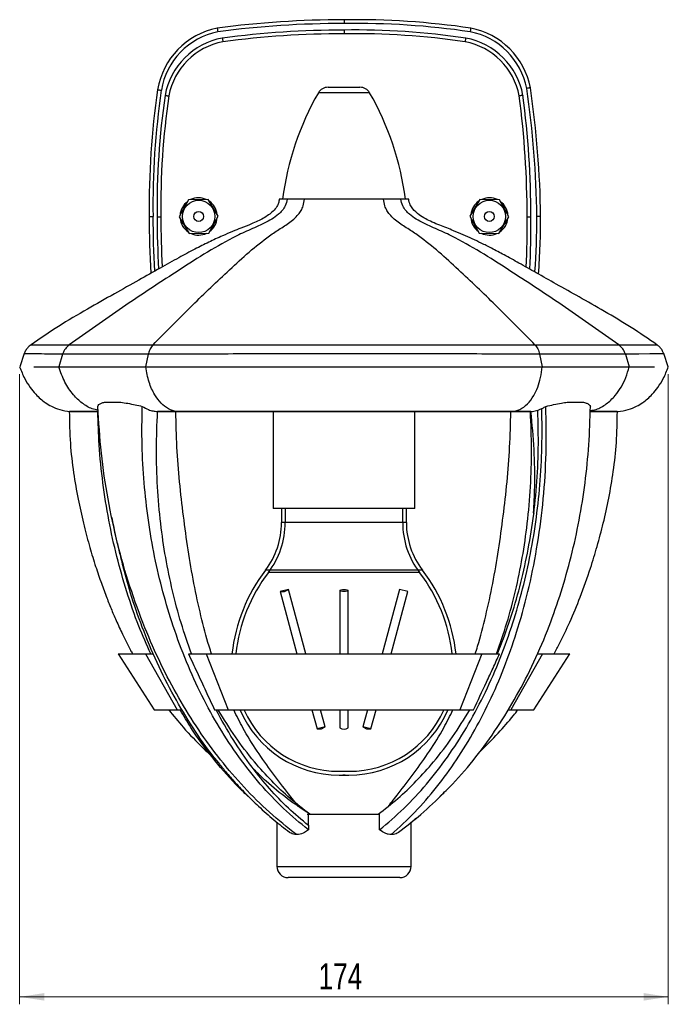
# Model space of a CAD drawing. Header units: millimetres. Extents: x 332 to 840, y 187 to 654.
# Tile 3 of 5: x 516 to 603, y 348 to 480. Entities that reach past the tile are written whole.
import ezdxf

# ---------------------------------------------------------------- set-up
doc = ezdxf.new("R2010")
doc.units = ezdxf.units.MM
doc.styles.add('SLDTEXTSTYLE0', font='TXT', dxfattribs={"width": 0.75})
doc.dimstyles.new('SLDDIMSTYLE0', dxfattribs={"dimtxt": 3.5, "dimasz": 3.302, "dimexe": 0, "dimexo": 0.0625, "dimgap": 0.875, "dimtad": 1, "dimdec": 0, "dimlfac": 2, "dimrnd": 1e-09, "dimzin": 12, "dimdsep": 46, "dimtxsty": 'SLDTEXTSTYLE0', "dimsah": 1, "dimcen": 0.09, "dimadec": 0, "dimazin": 3, "dimtfac": 1, "dimtdec": 0, "dimtofl": 0, "dimtmove": 0, "dimatfit": 3, "dimfxl": 0, "dimfrac": 2, "dimtolj": 1, "dimtzin": 12, "dimarcsym": 0})

# ---------------------------------------------------------------- blocks, each defined once
blk = doc.blocks.new('_D')
at = {"color": 7, "linetype": 'Continuous', "lineweight": 0}
for p, q in [((515.89, 432.31), (515.89, 347.81)), ((602.9, 432.31), (602.9, 347.81)), ((602.9, 348.81), (515.89, 348.81))]:
    blk.add_line(p, q, dxfattribs=at)
at = {"color": 7, "linetype": 'Continuous', "lineweight": 18}
for points in [[(515.89, 348.81), (519.2, 348.31), (519.2, 349.32)], [(602.9, 348.81), (599.6, 349.32), (599.6, 348.31)]]:
    blk.add_solid(points, dxfattribs=at)
at = {"color": 7, "linetype": 'Continuous', "lineweight": 18, "insert": (555.99, 353.32), "char_height": 3.5, "attachment_point": 1, "style": 'SLDTEXTSTYLE0'}
blk.add_mtext('174', dxfattribs=at)

msp = doc.modelspace()

# ---------------------------------------------------------------- linework, layer by layer
at = {"color": 7, "linetype": 'Continuous', "lineweight": 25}
for p, q in [((557.26, 470.81), (559.4, 470.81)), ((559.4, 470.81), (561.54, 470.81)), ((562.84, 470.06), (555.96, 470.06)), ((538.55, 455.73), (537.28, 453.44)), ((541.17, 455.77), (538.55, 455.73)), ((542.52, 453.52), (541.17, 455.77)), ((551.77, 455.81), (550.72, 455.81)), ((551.57, 455.81), (551.15, 455.81)), ((554.09, 455.81), (551.77, 455.81)), ((564.71, 455.81), (554.09, 455.81)), ((567.03, 455.81), (564.71, 455.81)), ((568.08, 455.81), (567.03, 455.81)), ((567.65, 455.81), (567.19, 455.81)), ((577.63, 455.77), (576.28, 453.52)), ((580.25, 455.73), (577.63, 455.77)), ((581.52, 453.44), (580.25, 455.73)), ((537.28, 453.44), (538.63, 451.19)), ((541.25, 451.23), (542.52, 453.52)), ((576.28, 453.52), (577.55, 451.23)), ((580.17, 451.19), (581.52, 453.44)), ((538.63, 451.19), (541.25, 451.23)), ((577.55, 451.23), (580.17, 451.19)), ((522.54, 436.27), (522.54, 436.27)), ((533.77, 436.27), (533.78, 436.27)), ((585.02, 436.27), (585.03, 436.27)), ((596.26, 436.27), (596.26, 436.27)), ((516.51, 435.08), (515.9, 433.31)), ((521.66, 434.99), (521.15, 433.31)), ((521.66, 434.99), (521.66, 434.99)), ((532.81, 433.31), (533.17, 434.99)), ((533.17, 434.99), (533.17, 434.99)), ((585.63, 434.99), (585.99, 433.31)), ((585.63, 434.99), (585.63, 434.99)), ((597.14, 434.99), (597.65, 433.31)), ((597.14, 434.99), (597.14, 434.99)), ((602.9, 433.31), (602.29, 435.08)), ((517.77, 433.31), (521.15, 433.31)), ((521.15, 433.31), (532.81, 433.31)), ((532.81, 433.31), (585.99, 433.31)), ((585.99, 433.31), (597.65, 433.31)), ((597.65, 433.31), (601.03, 433.31)), ((527.27, 428.56), (529.47, 428.56)), ((589.33, 428.56), (591.53, 428.56)), ((522.64, 427.31), (526.42, 427.31)), ((534.39, 427.31), (536.93, 427.31)), ((536.93, 427.31), (581.87, 427.31)), ((549.9, 427.31), (549.9, 414.31)), ((568.9, 414.31), (568.9, 427.31)), ((584.48, 427.31), (581.78, 427.31)), ((581.87, 427.31), (584.48, 427.31)), ((592.42, 427.31), (596.16, 427.31)), ((568.9, 414.31), (549.9, 414.31)), ((551.02, 414.31), (551.02, 412.42)), ((551.52, 414.31), (551.52, 412.42)), ((567.27, 412.42), (567.27, 414.31)), ((567.77, 412.42), (567.77, 414.31)), ((584.86, 413.72), (584.86, 413.65)), ((528.22, 413.17), (528.28, 412.88)), ((567.76, 412.42), (551.04, 412.42)), ((567.27, 412.42), (551.53, 412.42)), ((569.93, 406.04), (548.87, 406.04)), ((569.53, 405.74), (549.27, 405.74)), ((551.94, 403.46), (550.85, 403.17)), ((550.85, 403.17), (553.08, 394.81)), ((550.85, 403.17), (551.43, 403.17)), ((551.43, 403.17), (551.94, 403.46)), ((554.26, 394.81), (551.94, 403.46)), ((558.83, 403.31), (558.83, 394.81)), ((559.97, 394.81), (559.97, 403.31)), ((566.86, 403.46), (564.54, 394.81)), ((565.72, 394.81), (567.95, 403.17)), ((567.95, 403.17), (566.86, 403.46)), ((529.11, 394.81), (533.95, 387.31)), ((529.11, 394.81), (532.77, 394.81)), ((532.77, 394.81), (537.02, 387.31)), ((532.77, 394.81), (533.84, 394.81)), ((538.54, 394.81), (540.89, 394.81)), ((540.89, 394.81), (543.84, 387.31)), ((540.89, 394.81), (577.91, 394.81)), ((577.91, 394.81), (574.96, 387.31)), ((577.91, 394.81), (580.27, 394.81)), ((586.03, 394.81), (581.78, 387.31)), ((584.85, 387.31), (589.69, 394.81)), ((585.33, 394.81), (586.03, 394.81)), ((586.03, 394.81), (589.69, 394.81)), ((533.95, 387.31), (537.02, 387.31)), ((537.02, 387.31), (537.7, 387.31)), ((542.03, 387.31), (543.84, 387.31)), ((543.84, 387.31), (574.96, 387.31)), ((555.09, 387.31), (555.78, 384.74)), ((556.87, 385.03), (556.26, 387.31)), ((558.83, 387.31), (558.83, 384.89)), ((559.97, 384.89), (559.97, 387.31)), ((562.54, 387.31), (561.93, 385.03)), ((563.02, 384.74), (563.71, 387.31)), ((574.96, 387.31), (576.78, 387.31)), ((581.39, 387.31), (581.78, 387.31)), ((581.78, 387.31), (584.85, 387.31)), ((556.87, 385.03), (555.78, 384.74)), ((555.78, 384.74), (556.37, 384.74)), ((556.37, 384.74), (556.87, 385.03)), ((561.93, 385.03), (562.43, 384.74)), ((563.02, 384.74), (561.93, 385.03)), ((562.43, 384.74), (563.02, 384.74)), ((558.74, 379.06), (560.06, 379.06)), ((558.74, 379.06), (560.06, 379.06)), ((558.74, 378.56), (560.06, 378.56)), ((558.74, 378.56), (560.06, 378.56)), ((554.59, 373.31), (564.18, 373.31)), ((550.4, 372.23), (550.4, 366.31)), ((568.4, 366.31), (568.4, 372.24)), ((550.4, 366.31), (565.76, 366.31)), ((565.76, 366.31), (568.4, 366.31)), ((564.7, 364.81), (551.9, 364.81)), ((566.9, 364.81), (564.7, 364.81))]:
    msp.add_line(p, q, dxfattribs=at)
at = {"color": 7, "linetype": 'Continuous', "lineweight": 25, "flags": 128}
for points in [[(517.42, 436.28), (517.42, 436.28), (517.64, 436.28), (518.29, 436.28), (519.41, 436.28), (520.98, 436.28), (522.54, 436.27), (522.54, 436.27), (522.54, 436.27)], [(602.29, 435.07), (602.06, 435.07), (601.43, 435.05), (600.41, 435.04), (598.97, 435.01), (597.14, 434.99), (597.14, 434.99), (597.14, 434.99)], [(559.4, 403.46), (559.62, 403.45), (559.8, 403.42), (559.92, 403.37), (559.97, 403.31), (559.92, 403.26), (559.8, 403.21), (559.62, 403.18), (559.4, 403.17), (559.18, 403.18), (559, 403.21), (558.88, 403.26), (558.83, 403.31), (558.88, 403.37), (559, 403.42), (559.18, 403.45), (559.4, 403.46)], [(564.18, 371.21), (564.18, 371.77), (564.18, 372.34), (564.18, 373.31)], [(554.62, 371.8), (554.62, 371.5), (554.62, 371.35), (554.62, 371.21)]]:
    msp.add_lwpolyline(points, dxfattribs=at)
at = {"color": 7, "linetype": 'Continuous', "lineweight": 25}
for centre, radius in [((539.9, 453.48), 2.17), ((578.9, 453.48), 2.17), ((539.9, 453.48), 0.666), ((578.9, 453.48), 0.666)]:
    msp.add_circle(centre, radius, dxfattribs=at)
for centre, radius, start, end in [((559.4, 350.3), 129.56, 90, 97.54), ((560.9, 373), 106.87, 81.6581, 90.8019), ((560.9, 373), 106.37, 81.6641, 90.8038), ((544.35, 468.85), 10.08, 101.1429, 170.6865), ((544.35, 468.85), 9.58, 101.2359, 170.6615), ((559.4, 350.3), 129.06, 89.9984, 97.5329), ((559.4, 354.11), 124.37, 90, 97.54), ((560.84, 375.9), 102.59, 81.6581, 90.8019), ((574.5, 468.84), 9.58, 10.9294, 79.069), ((574.5, 468.84), 10.08, 10.8659, 79.1341), ((544.9, 467.9), 9.68, 100.8659, 169.1341), ((544.9, 467.9), 9.18, 100.9554, 169.0662), ((559.4, 354.11), 123.87, 89.9984, 97.5332), ((560.84, 375.9), 102.09, 81.6643, 90.8039), ((573.9, 467.9), 9.18, 10.9554, 79.0662), ((573.9, 467.9), 9.68, 10.8659, 79.1341), ((640.14, 454.98), 106.87, 171.6581, 180.8019), ((640.14, 454.98), 106.37, 171.6604, 180.8038), ((557.26, 469.31), 1.5, 90, 150.1507), ((561.54, 469.31), 1.5, 29.8493, 90), ((456.23, 451.81), 129.06, 0.7407, 8.3975), ((456.23, 451.81), 129.56, 0.7392, 8.4023), ((636.91, 454.84), 102.59, 171.6581, 180.8019), ((636.91, 454.84), 102.09, 171.6643, 180.8039), ((589.51, 450.81), 38.68, 150.1507, 172.5645), ((529.29, 450.81), 38.68, 7.4355, 29.8493), ((460.1, 453.41), 123.87, 359.9984, 7.5332), ((460.1, 453.41), 124.37, 0, 7.54), ((539.9, 453.48), 2.5, 66.0937, 115.7034), ((578.9, 453.48), 2.5, 64.2966, 113.9063), ((539.9, 453.48), 2.5, 126.0937, 175.7034), ((539.9, 453.48), 2.5, 6.0937, 55.7034), ((578.9, 453.48), 2.5, 124.2966, 173.9063), ((578.9, 453.48), 2.5, 4.2966, 53.9063), ((662.83, 453.48), 129.56, 180, 183.3689), ((662.83, 453.48), 129.06, 179.9984, 183.2544), ((658.7, 453.41), 124.37, 180, 183.2096), ((658.7, 453.41), 123.87, 179.9984, 183.0888), ((539.9, 453.48), 2.5, 186.0937, 235.7034), ((539.9, 453.48), 2.5, 306.0937, 355.7034), ((578.9, 453.48), 2.5, 184.2966, 233.9063), ((578.9, 453.48), 2.5, 304.2966, 353.9063), ((481.89, 451.97), 102.09, 357.041, 0.8039), ((481.89, 451.97), 102.59, 356.8963, 0.8019), ((478.91, 453.6), 106.37, 355.9261, 359.9349), ((478.91, 453.6), 106.87, 355.7904, 359.9368), ((539.9, 453.48), 2.5, 246.0937, 295.7034), ((578.9, 453.48), 2.5, 244.2966, 293.9063), ((540.52, 412.42), 10.5, 322.6318, 0), ((540.52, 412.42), 11, 322.6318, 0), ((578.27, 412.42), 11, 180, 217.3682), ((578.27, 412.42), 10.5, 180, 217.3682), ((566.79, 392.36), 22.55, 142.6318, 173.734), ((566.79, 392.36), 22.05, 142.6318, 173.5831), ((552.01, 392.36), 22.05, 6.4051, 37.3682), ((552.01, 392.36), 22.55, 6.2712, 37.3682), ((558.74, 393.04), 14.48, 203.4174, 270), ((558.74, 393.04), 13.98, 204.3284, 270), ((560.06, 393.04), 14.48, 270, 336.5712), ((560.06, 393.04), 13.98, 270, 335.6649), ((559.4, 385.71), 0.999, 235.4473, 304.5527), ((558.74, 393.04), 13.98, 270, 272.6885), ((560.06, 393.04), 13.98, 267.3115, 270), ((558.74, 393.04), 14.48, 270, 272.5956), ((560.06, 393.04), 14.48, 267.4044, 270), ((551.9, 366.31), 1.5, 180, 270), ((566.9, 366.31), 1.5, 270, 0)]:
    msp.add_arc(centre, radius, start, end, dxfattribs=at)
for points, knots in [([(559.4, 479.86), (559.4, 479.86), (559.4, 479.85), (559.4, 479.8), (559.4, 479.76), (559.4, 479.67), (559.4, 479.61), (559.4, 479.49), (559.4, 479.42), (559.4, 479.36)], [0, 0, 0, 0, 0.25, 0.25, 0.5, 0.5, 0.75, 0.75, 1, 1, 1, 1]), ([(542.4, 478.74), (542.4, 478.74), (542.4, 478.73), (542.41, 478.68), (542.42, 478.64), (542.43, 478.55), (542.44, 478.49), (542.46, 478.38), (542.47, 478.31), (542.48, 478.25)], [0, 0, 0, 0, 0.25, 0.25, 0.5, 0.5, 0.75, 0.75, 1, 1, 1, 1]), ([(559.4, 478.48), (559.4, 478.48), (559.4, 478.47), (559.4, 478.42), (559.4, 478.38), (559.4, 478.29), (559.4, 478.23), (559.4, 478.11), (559.4, 478.05), (559.4, 477.98)], [0, 0, 0, 0, 0.25, 0.25, 0.5, 0.5, 0.75, 0.75, 1, 1, 1, 1]), ([(576.4, 478.74), (576.4, 478.74), (576.4, 478.73), (576.39, 478.68), (576.38, 478.64), (576.37, 478.55), (576.36, 478.49), (576.34, 478.38), (576.33, 478.31), (576.32, 478.25)], [0, 0, 0, 0, 0.25, 0.25, 0.5, 0.5, 0.75, 0.75, 1, 1, 1, 1]), ([(543.08, 477.41), (543.08, 477.41), (543.08, 477.39), (543.09, 477.34), (543.1, 477.31), (543.11, 477.22), (543.12, 477.16), (543.14, 477.04), (543.15, 476.98), (543.16, 476.91)], [0, 0, 0, 0, 0.25, 0.25, 0.5, 0.5, 0.75, 0.75, 1, 1, 1, 1]), ([(575.72, 477.41), (575.72, 477.41), (575.72, 477.39), (575.71, 477.34), (575.7, 477.31), (575.69, 477.22), (575.68, 477.16), (575.66, 477.04), (575.65, 476.98), (575.64, 476.91)], [0, 0, 0, 0, 0.25, 0.25, 0.5, 0.5, 0.75, 0.75, 1, 1, 1, 1]), ([(534.4, 470.48), (534.4, 470.48), (534.41, 470.48), (534.46, 470.47), (534.5, 470.46), (534.59, 470.45), (534.64, 470.44), (534.76, 470.42), (534.83, 470.41), (534.89, 470.4)], [0, 0, 0, 0, 0.25, 0.25, 0.5, 0.5, 0.75, 0.75, 1, 1, 1, 1]), ([(584.4, 470.74), (584.4, 470.74), (584.39, 470.74), (584.34, 470.73), (584.3, 470.72), (584.21, 470.71), (584.15, 470.7), (584.04, 470.68), (583.97, 470.67), (583.91, 470.66)], [0, 0, 0, 0, 0.25, 0.25, 0.5, 0.5, 0.75, 0.75, 1, 1, 1, 1]), ([(535.4, 469.73), (535.4, 469.73), (535.41, 469.72), (535.46, 469.71), (535.5, 469.71), (535.59, 469.69), (535.64, 469.68), (535.76, 469.66), (535.83, 469.65), (535.89, 469.64)], [0, 0, 0, 0, 0.25, 0.25, 0.5, 0.5, 0.75, 0.75, 1, 1, 1, 1]), ([(583.4, 469.73), (583.4, 469.73), (583.39, 469.72), (583.34, 469.72), (583.3, 469.71), (583.21, 469.69), (583.15, 469.69), (583.04, 469.67), (582.97, 469.66), (582.91, 469.64)], [0, 0, 0, 0, 0.25, 0.25, 0.5, 0.5, 0.75, 0.75, 1, 1, 1, 1]), ([(550.72, 455.81), (550.69, 455.63), (550.63, 455.29), (550.37, 454.71), (549.73, 453.98), (548.56, 453.17), (547.07, 452.49), (545.67, 451.96), (544.37, 451.44), (542.93, 450.82), (541.24, 450.03), (539.28, 449.05), (537.11, 447.89), (534.61, 446.48), (531.74, 444.86), (528.48, 443.04), (524.87, 441), (521.1, 438.79), (518.64, 437.11), (517.42, 436.28)], [0, 0, 0, 0, 0.0144307, 0.0264978, 0.0478165, 0.0886631, 0.1344954, 0.1733034, 0.2040492, 0.2420702, 0.2939633, 0.3475461, 0.4106061, 0.4836592, 0.5678189, 0.6640171, 0.771088, 0.8864431, 1, 1, 1, 1]), ([(551.77, 455.81), (551.71, 455.5), (551.59, 454.92), (551.12, 454.26), (550.52, 453.66), (549.7, 453.08), (548.35, 452.38), (546.58, 451.65), (543.86, 450.31), (540.62, 448.46), (535.71, 445.28), (529.65, 441.3), (524.92, 437.95), (522.54, 436.27)], [0, 0, 0, 0, 0.023171, 0.042715, 0.062367, 0.093267, 0.125895, 0.193336, 0.259374, 0.387158, 0.512489, 0.754997, 1, 1, 1, 1]), ([(533.78, 436.27), (535.43, 437.95), (538.72, 441.3), (542.93, 445.28), (546.34, 448.46), (548.6, 450.31), (550.49, 451.65), (551.72, 452.38), (552.66, 453.08), (553.22, 453.66), (553.65, 454.26), (553.97, 454.92), (554.05, 455.5), (554.09, 455.81)], [0, 0, 0, 0, 0.245003, 0.487511, 0.612842, 0.740626, 0.806664, 0.874105, 0.906733, 0.937633, 0.957285, 0.976829, 1, 1, 1, 1]), ([(585.02, 436.27), (583.37, 437.95), (580.08, 441.3), (575.87, 445.28), (572.46, 448.46), (570.2, 450.31), (568.31, 451.65), (567.08, 452.38), (566.14, 453.08), (565.58, 453.66), (565.15, 454.26), (564.83, 454.92), (564.75, 455.5), (564.71, 455.81)], [0, 0, 0, 0, 0.245003, 0.487511, 0.612842, 0.740626, 0.806664, 0.874105, 0.906733, 0.937633, 0.957285, 0.976829, 1, 1, 1, 1]), ([(596.26, 436.27), (593.88, 437.95), (589.14, 441.3), (583.09, 445.28), (578.18, 448.46), (574.94, 450.31), (572.22, 451.65), (570.45, 452.38), (569.1, 453.08), (568.28, 453.66), (567.68, 454.26), (567.2, 454.92), (567.09, 455.5), (567.03, 455.81)], [0, 0, 0, 0, 0.245003, 0.487511, 0.612842, 0.740626, 0.806664, 0.874105, 0.906733, 0.937633, 0.957285, 0.976829, 1, 1, 1, 1]), ([(601.38, 436.28), (600.24, 437.06), (597.94, 438.63), (594.43, 440.71), (591.06, 442.63), (588, 444.33), (585.31, 445.85), (582.98, 447.17), (580.98, 448.27), (579.29, 449.16), (577.87, 449.88), (576.6, 450.48), (575.37, 451.04), (574.22, 451.52), (573.17, 451.94), (572.21, 452.31), (571.26, 452.7), (570.32, 453.16), (569.43, 453.71), (568.71, 454.34), (568.22, 455.07), (568.13, 455.55), (568.08, 455.81)], [0, 0, 0, 0, 0.105999, 0.213808, 0.31393, 0.404133, 0.483232, 0.551481, 0.609864, 0.658919, 0.698825, 0.732231, 0.766698, 0.802828, 0.827926, 0.85372, 0.882053, 0.906714, 0.933767, 0.963022, 0.979371, 1, 1, 1, 1]), ([(533.28, 453.48), (533.28, 453.48), (533.29, 453.48), (533.34, 453.48), (533.38, 453.48), (533.47, 453.48), (533.53, 453.48), (533.65, 453.48), (533.71, 453.48), (533.78, 453.48)], [0, 0, 0, 0, 0.25, 0.25, 0.5, 0.5, 0.75, 0.75, 1, 1, 1, 1]), ([(534.32, 453.41), (534.32, 453.41), (534.34, 453.41), (534.39, 453.41), (534.42, 453.41), (534.52, 453.41), (534.57, 453.41), (534.69, 453.41), (534.76, 453.41), (534.82, 453.41)], [0, 0, 0, 0, 0.25, 0.25, 0.5, 0.5, 0.75, 0.75, 1, 1, 1, 1]), ([(584.47, 453.41), (584.47, 453.41), (584.46, 453.41), (584.41, 453.4), (584.37, 453.4), (584.28, 453.4), (584.23, 453.4), (584.11, 453.4), (584.04, 453.4), (583.97, 453.4)], [0, 0, 0, 0, 0.25, 0.25, 0.5, 0.5, 0.75, 0.75, 1, 1, 1, 1]), ([(585.78, 453.48), (585.78, 453.48), (585.77, 453.48), (585.72, 453.48), (585.68, 453.48), (585.59, 453.48), (585.53, 453.48), (585.41, 453.48), (585.34, 453.48), (585.28, 453.48)], [0, 0, 0, 0, 0.25, 0.25, 0.5, 0.5, 0.75, 0.75, 1, 1, 1, 1]), ([(517.43, 436.27), (517.34, 436.21), (517.12, 436.07), (516.84, 435.72), (516.61, 435.38), (516.54, 435.14), (516.52, 435.06)], [0, 0, 0, 0, 0.203397, 0.513481, 0.855567, 1, 1, 1, 1]), ([(522.54, 436.27), (522.35, 436.1), (522.01, 435.79), (521.76, 435.29), (521.67, 435.02), (521.66, 434.99)], [0, 0, 0, 0, 0.500033, 0.940694, 1, 1, 1, 1]), ([(522.54, 436.27), (522.81, 436.27), (523.55, 436.27), (525.07, 436.26), (527.13, 436.26), (529.52, 436.26), (531.77, 436.27), (533.24, 436.27), (533.77, 436.27)], [0, 0, 0, 0, 0.112926, 0.306465, 0.500002, 0.694807, 0.889615, 1, 1, 1, 1]), ([(533.77, 436.27), (533.64, 436.1), (533.38, 435.79), (533.23, 435.29), (533.17, 435.02), (533.17, 434.99)], [0, 0, 0, 0, 0.500132, 0.940806, 1, 1, 1, 1]), ([(533.78, 436.27), (533.78, 436.27), (535.36, 436.27), (538.59, 436.28), (543.56, 436.28), (548.63, 436.28), (553.91, 436.28), (559.34, 436.28), (564.86, 436.28), (570.3, 436.28), (575.66, 436.28), (580.57, 436.28), (583.66, 436.27), (585.02, 436.27), (585.02, 436.27)], [0, 0, 0, 0, 0.0000006, 0.0980043, 0.1963005, 0.2945932, 0.392592, 0.5000038, 0.6037789, 0.707905, 0.8120343, 0.9158139, 0.9999994, 1, 1, 1, 1]), ([(585.03, 436.27), (585.17, 436.1), (585.44, 435.77), (585.57, 435.25), (585.63, 434.99)], [0, 0, 0, 0, 0.50278, 1, 1, 1, 1]), ([(585.03, 436.27), (585.57, 436.27), (587.05, 436.27), (589.3, 436.26), (591.67, 436.26), (593.75, 436.26), (595.26, 436.27), (596, 436.27), (596.26, 436.27)], [0, 0, 0, 0, 0.112926, 0.306465, 0.500002, 0.694807, 0.889615, 1, 1, 1, 1]), ([(596.26, 436.27), (596.26, 436.27), (596.91, 436.27), (598.09, 436.28), (599.52, 436.28), (600.55, 436.28), (601.25, 436.28), (601.33, 436.28), (601.38, 436.28)], [0, 0, 0, 0, 0.000001, 0.19395, 0.387899, 0.586545, 0.785189, 1, 1, 1, 1]), ([(597.14, 434.99), (597.13, 435.02), (597.04, 435.29), (596.79, 435.79), (596.45, 436.1), (596.26, 436.27)], [0, 0, 0, 0, 0.059194, 0.499868, 1, 1, 1, 1]), ([(602.28, 435.07), (602.24, 435.19), (602.14, 435.46), (601.89, 435.82), (601.62, 436.1), (601.44, 436.23), (601.37, 436.28)], [0, 0, 0, 0, 0.250998, 0.561062, 0.846198, 1, 1, 1, 1]), ([(521.66, 434.99), (521.66, 434.99), (521.06, 435), (519.88, 435.02), (518.43, 435.04), (517.34, 435.06), (516.64, 435.07), (516.55, 435.07), (516.51, 435.07)], [0, 0, 0, 0, 0.000001, 0.176194, 0.379496, 0.582799, 0.7914, 1, 1, 1, 1]), ([(533.17, 434.99), (533.17, 434.99), (532.66, 435), (531.19, 435), (528.88, 435.01), (526.39, 435.01), (524.23, 435.01), (522.69, 435), (521.91, 435), (521.66, 434.99), (521.66, 434.99)], [0, 0, 0, 0, 0.000002, 0.102059, 0.301029, 0.499998, 0.697671, 0.895346, 0.999998, 1, 1, 1, 1]), ([(585.63, 434.99), (585.63, 434.99), (584.17, 435), (580.96, 435.02), (575.88, 435.04), (570.45, 435.05), (564.94, 435.07), (559.34, 435.07), (553.82, 435.07), (548.42, 435.05), (543.22, 435.03), (538.12, 435.01), (534.8, 435), (533.17, 434.99), (533.17, 434.99)], [0, 0, 0, 0, 0.000001, 0.088099, 0.190907, 0.294045, 0.397184, 0.499993, 0.606338, 0.704612, 0.803176, 0.901733, 0.999999, 1, 1, 1, 1]), ([(597.14, 434.99), (597.14, 434.99), (596.89, 435), (596.12, 435), (594.58, 435.01), (592.41, 435.01), (589.94, 435.01), (587.63, 435), (586.15, 435), (585.63, 434.99), (585.63, 434.99)], [0, 0, 0, 0, 0.000002, 0.102059, 0.301029, 0.499998, 0.697671, 0.895346, 0.999998, 1, 1, 1, 1]), ([(515.89, 433.31), (516.1, 432.78), (516.48, 431.81), (517.24, 430.6), (517.97, 429.69), (518.66, 429.03), (519.37, 428.47), (520.21, 427.96), (521.32, 427.49), (522.17, 427.38), (522.64, 427.31)], [0, 0, 0, 0, 0.178032, 0.326215, 0.447089, 0.542833, 0.625424, 0.727874, 0.852357, 1, 1, 1, 1]), ([(526.41, 427.49), (526.14, 427.54), (525.39, 427.7), (524.25, 428.41), (522.99, 429.59), (521.87, 431.23), (521.39, 432.61), (521.15, 433.31)], [0, 0, 0, 0, 0.110548, 0.312029, 0.513369, 0.753341, 1, 1, 1, 1]), ([(536.93, 427.31), (536.56, 427.41), (535.83, 427.6), (534.83, 428.4), (533.93, 429.6), (533.18, 431.23), (532.93, 432.61), (532.81, 433.31)], [0, 0, 0, 0, 0.187052, 0.371203, 0.555225, 0.774556, 1, 1, 1, 1]), ([(581.87, 427.31), (582.25, 427.38), (583, 427.51), (584.03, 428.28), (584.83, 429.33), (585.41, 430.56), (585.81, 431.86), (585.93, 432.82), (585.99, 433.31)], [0, 0, 0, 0, 0.187445, 0.371247, 0.554694, 0.700254, 0.848191, 1, 1, 1, 1]), ([(592.43, 427.45), (592.69, 427.49), (593.44, 427.6), (594.6, 428.29), (595.73, 429.33), (596.59, 430.56), (597.24, 431.86), (597.51, 432.82), (597.65, 433.31)], [0, 0, 0, 0, 0.108025, 0.309792, 0.511169, 0.670956, 0.833354, 1, 1, 1, 1]), ([(596.16, 427.31), (596.63, 427.38), (597.48, 427.49), (598.59, 427.96), (599.43, 428.47), (600.14, 429.03), (600.83, 429.69), (601.56, 430.6), (602.32, 431.81), (602.7, 432.78), (602.9, 433.31)], [0, 0, 0, 0, 0.147643, 0.272126, 0.374576, 0.457167, 0.552911, 0.673785, 0.821968, 1, 1, 1, 1]), ([(526.37, 428), (526.41, 428.08), (526.49, 428.25), (526.82, 428.44), (527.13, 428.53), (527.27, 428.56)], [0, 0, 0, 0, 0.3559412, 0.7223448, 1, 1, 1, 1]), ([(553.01, 370.59), (551.79, 371.55), (549.36, 373.48), (545.97, 376.86), (542.8, 380.55), (539.87, 384.57), (537.19, 388.88), (534.78, 393.46), (532.58, 398.45), (530.62, 403.84), (528.96, 409.62), (527.68, 415.61), (526.77, 421.75), (526.5, 425.91), (526.37, 428)], [0, 0, 0, 0, 0.080967, 0.16122, 0.240952, 0.320329, 0.3995, 0.4786, 0.557754, 0.645028, 0.73269, 0.820925, 0.909947, 1, 1, 1, 1]), ([(529.47, 428.56), (529.77, 428.52), (530.39, 428.43), (531.36, 428.23), (532.02, 428.08), (532.33, 428.01)], [0, 0, 0, 0, 0.3380901, 0.6858078, 1, 1, 1, 1]), ([(554.62, 371.21), (553.49, 372.14), (551.25, 373.99), (548.15, 377.29), (545.27, 380.92), (542.65, 384.89), (540.3, 389.16), (538.23, 393.71), (536.49, 398.37), (535.07, 403.1), (533.95, 407.85), (533.11, 412.74), (532.55, 417.74), (532.25, 422.85), (532.31, 426.28), (532.33, 428.01)], [0, 0, 0, 0, 0.081785, 0.162695, 0.242936, 0.322684, 0.402089, 0.481285, 0.560396, 0.632946, 0.705625, 0.778539, 0.85181, 0.925576, 1, 1, 1, 1]), ([(532.33, 428.01), (532.61, 427.85), (533.08, 427.58), (533.78, 427.38), (534.19, 427.34), (534.39, 427.32)], [0, 0, 0, 0, 0.424404, 0.710381, 1, 1, 1, 1]), ([(565.74, 370.59), (566.8, 371.55), (568.92, 373.48), (571.84, 376.86), (574.54, 380.55), (576.99, 384.57), (579.19, 388.88), (581.13, 393.46), (582.84, 398.45), (584.3, 403.84), (585.43, 409.62), (586.19, 415.61), (586.59, 421.75), (586.51, 425.91), (586.47, 428)], [0, 0, 0, 0, 0.080967, 0.16122, 0.240952, 0.320329, 0.3995, 0.4786, 0.557754, 0.645028, 0.73269, 0.820925, 0.909947, 1, 1, 1, 1]), ([(572.25, 375.68), (572.83, 376.23), (574.53, 377.84), (577.12, 380.93), (579.99, 384.89), (582.6, 389.16), (584.92, 393.71), (586.91, 398.37), (588.56, 403.1), (589.91, 407.85), (590.99, 412.74), (591.78, 417.74), (592.3, 422.85), (592.4, 426.28), (592.45, 428.01)], [0, 0, 0, 0, 0.047158, 0.138472, 0.229224, 0.319585, 0.409709, 0.499736, 0.582298, 0.665005, 0.747981, 0.831362, 0.915307, 1, 1, 1, 1]), ([(585.94, 427.71), (585.98, 427.73), (586.1, 427.78), (586.27, 427.88), (586.4, 427.96), (586.47, 428)], [0, 0, 0, 0, 0.249577, 0.624491, 1, 1, 1, 1]), ([(586.47, 428), (586.82, 428.08), (587.54, 428.25), (588.51, 428.44), (589.08, 428.53), (589.33, 428.56)], [0, 0, 0, 0, 0.355941, 0.722345, 1, 1, 1, 1]), ([(591.53, 428.56), (591.7, 428.52), (592.03, 428.43), (592.33, 428.23), (592.41, 428.08), (592.45, 428.01)], [0, 0, 0, 0, 0.33809, 0.685808, 1, 1, 1, 1]), ([(522.55, 427.31), (522.57, 425.88), (522.62, 423.13), (523.07, 419.21), (523.69, 415.65), (524.41, 412.42), (525.17, 409.51), (525.95, 406.91), (526.72, 404.62), (527.45, 402.65), (528.14, 400.91), (528.87, 399.2), (529.73, 397.34), (530.46, 395.84), (530.94, 394.98), (531.04, 394.81)], [0, 0, 0, 0, 0.126894, 0.242814, 0.349125, 0.446581, 0.535413, 0.615447, 0.686543, 0.74863, 0.801683, 0.852603, 0.912912, 0.982711, 1, 1, 1, 1]), ([(526.42, 427.31), (526, 427.31), (524.98, 427.31), (523.84, 427.31), (522.97, 427.31), (522.56, 427.31), (522.59, 427.31), (522.61, 427.31)], [0, 0, 0, 0, 0.165198, 0.4072531, 0.6482045, 0.8885206, 1, 1, 1, 1]), ([(533.47, 394.81), (532.93, 396.04), (531.74, 398.73), (530.24, 403.1), (528.89, 407.85), (527.81, 412.74), (527.02, 417.74), (526.51, 422.62), (526.42, 425.82), (526.38, 427.31)], [0, 0, 0, 0, 0.125452, 0.273138, 0.421086, 0.569512, 0.718663, 0.868824, 1, 1, 1, 1]), ([(538.93, 394.81), (538.46, 396.18), (537.5, 398.93), (536.36, 403.26), (535.44, 407.72), (534.76, 412.38), (534.34, 417.23), (534.18, 422.25), (534.32, 425.62), (534.39, 427.32)], [0, 0, 0, 0, 0.13768, 0.275754, 0.414413, 0.553862, 0.701044, 0.849643, 1, 1, 1, 1]), ([(536.84, 427.31), (536.04, 427.31), (535.19, 427.31), (534.43, 427.31), (534.39, 427.31)], [0, 0, 0, 0, 0.942455, 1, 1, 1, 1]), ([(581.78, 427.31), (580.16, 427.31), (576.92, 427.31), (571.9, 427.31), (566.82, 427.31), (561.7, 427.31), (556.59, 427.31), (551.53, 427.31), (546.54, 427.31), (541.61, 427.31), (538.43, 427.31), (536.84, 427.31)], [0, 0, 0, 0, 0.1129724, 0.225192, 0.3368998, 0.4483131, 0.5596346, 0.6690715, 0.7788032, 0.8890363, 1, 1, 1, 1]), ([(541.64, 394.81), (541.53, 395.16), (540.97, 396.79), (540.18, 399.95), (539.24, 404.25), (538.48, 408.73), (537.85, 413.28), (537.33, 417.88), (536.95, 422.56), (536.88, 425.72), (536.84, 427.31)], [0, 0, 0, 0, 0.035311, 0.168044, 0.307049, 0.445845, 0.584093, 0.721689, 0.859745, 1, 1, 1, 1]), ([(541.64, 394.81), (541.53, 395.16), (540.97, 396.79), (540.18, 399.95), (539.24, 404.25), (538.48, 408.73), (537.85, 413.28), (537.33, 417.88), (536.95, 422.56), (536.88, 425.72), (536.84, 427.31)], [0, 0, 0, 0, 0.035311, 0.168044, 0.307049, 0.445845, 0.584093, 0.721689, 0.859745, 1, 1, 1, 1]), ([(564.18, 371.21), (565.28, 372.14), (567.47, 374), (570.49, 377.29), (573.3, 380.91), (575.85, 384.85), (578.14, 389.1), (580.17, 393.61), (581.87, 398.24), (583.25, 402.93), (584.34, 407.65), (585.17, 412.51), (585.72, 417.49), (586.01, 422.57), (585.96, 425.99), (585.94, 427.71)], [0, 0, 0, 0, 0.081248, 0.161698, 0.241557, 0.321005, 0.4002, 0.479282, 0.558383, 0.631021, 0.703884, 0.777084, 0.850741, 0.924993, 1, 1, 1, 1]), ([(576.98, 394.81), (577.1, 395.16), (577.65, 396.79), (578.44, 399.95), (579.38, 404.25), (580.14, 408.73), (580.77, 413.28), (581.29, 417.88), (581.67, 422.56), (581.74, 425.72), (581.78, 427.31)], [0, 0, 0, 0, 0.035311, 0.168044, 0.307049, 0.445845, 0.584093, 0.721689, 0.859745, 1, 1, 1, 1]), ([(576.98, 394.81), (577.1, 395.16), (577.65, 396.79), (578.44, 399.95), (579.38, 404.25), (580.14, 408.73), (580.77, 413.28), (581.29, 417.88), (581.67, 422.56), (581.74, 425.72), (581.78, 427.31)], [0, 0, 0, 0, 0.035311, 0.168044, 0.307049, 0.445845, 0.584093, 0.721689, 0.859745, 1, 1, 1, 1]), ([(579.87, 394.81), (580.34, 396.18), (581.3, 398.93), (582.44, 403.26), (583.36, 407.72), (584.04, 412.38), (584.46, 417.23), (584.62, 422.25), (584.48, 425.62), (584.41, 427.32)], [0, 0, 0, 0, 0.13768, 0.275754, 0.414413, 0.553862, 0.701044, 0.849643, 1, 1, 1, 1]), ([(579.98, 394.81), (580.52, 396.18), (581.58, 398.91), (582.88, 403.24), (583.93, 407.72), (584.74, 412.41), (585.28, 417.3), (585.53, 422.37), (585.44, 425.78), (585.39, 427.49)], [0, 0, 0, 0, 0.138516, 0.2771, 0.415971, 0.555367, 0.702243, 0.850324, 1, 1, 1, 1]), ([(584.48, 427.32), (584.55, 427.32), (584.75, 427.34), (585.05, 427.39), (585.28, 427.46), (585.39, 427.49)], [0, 0, 0, 0, 0.248741, 0.623498, 1, 1, 1, 1]), ([(584.83, 413.73), (584.9, 414.89), (585.05, 417.7), (584.95, 422.25), (584.64, 425.62), (584.48, 427.32)], [0, 0, 0, 0, 0.258531, 0.627167, 1, 1, 1, 1]), ([(585.39, 427.49), (585.44, 427.51), (585.55, 427.55), (585.73, 427.62), (585.87, 427.68), (585.94, 427.71)], [0, 0, 0, 0, 0.249583, 0.624505, 1, 1, 1, 1]), ([(587.58, 394.81), (587.83, 395.28), (588.58, 396.67), (589.77, 399.21), (591.18, 402.57), (592.38, 405.97), (593.39, 409.28), (594.22, 412.41), (594.96, 415.76), (595.57, 419.37), (596, 423.24), (596.05, 425.93), (596.07, 427.31)], [0, 0, 0, 0, 0.046988, 0.140027, 0.247561, 0.369518, 0.458711, 0.554026, 0.655285, 0.762776, 0.877265, 1, 1, 1, 1]), ([(596.02, 427.31), (596.03, 427.31), (596.05, 427.31), (595.62, 427.31), (594.74, 427.31), (593.68, 427.31), (592.75, 427.31), (592.42, 427.31)], [0, 0, 0, 0, 0.132649, 0.376062, 0.620131, 0.865315, 1, 1, 1, 1]), ([(528.28, 412.88), (528.38, 412.4), (528.59, 411.38), (528.95, 409.77), (529.37, 407.98), (529.68, 406.78), (529.85, 406.13)], [0, 0, 0, 0, 0.212551, 0.45279, 0.705504, 1, 1, 1, 1]), ([(542.78, 379.98), (542.5, 380.31), (541.2, 381.82), (539.12, 384.87), (536.56, 389.09), (534.28, 393.61), (532.35, 398.24), (530.8, 402.66), (530.03, 405.54), (529.68, 406.85)], [0, 0, 0, 0, 0.046479, 0.214922, 0.382826, 0.550491, 0.718195, 0.872198, 1, 1, 1, 1]), ([(538.54, 394.81), (538.92, 393.99), (539.69, 392.33), (540.86, 389.83), (541.64, 388.15), (542.03, 387.31)], [0, 0, 0, 0, 0.327637, 0.663818, 1, 1, 1, 1]), ([(576.78, 387.31), (577.35, 388.54), (578.23, 390.41), (579.39, 392.91), (579.98, 394.18), (580.27, 394.81)], [0, 0, 0, 0, 0.491462, 0.745731, 1, 1, 1, 1]), ([(535.88, 387.31), (536.52, 386.52), (537.98, 384.72), (540.24, 382.39), (541.87, 380.88), (542.54, 380.26)], [0, 0, 0, 0, 0.313463, 0.714462, 1, 1, 1, 1]), ([(546.55, 375.68), (545.97, 376.23), (544.27, 377.84), (541.69, 380.94), (539.21, 384.27), (537.88, 386.52), (537.41, 387.31)], [0, 0, 0, 0, 0.168857, 0.495823, 0.820777, 1, 1, 1, 1]), ([(554.62, 371.8), (553.72, 372.55), (551.92, 374.06), (549.4, 376.69), (546.91, 379.74), (544.48, 383.24), (542.98, 385.96), (542.24, 387.31)], [0, 0, 0, 0, 0.189345, 0.377043, 0.563499, 0.782114, 1, 1, 1, 1]), ([(554.8, 373.31), (553.92, 373.99), (552.17, 375.35), (549.69, 377.72), (547.22, 380.46), (544.79, 383.62), (543.28, 386.08), (542.52, 387.31)], [0, 0, 0, 0, 0.19024, 0.378454, 0.565013, 0.783189, 1, 1, 1, 1]), ([(553.29, 374.36), (552.84, 374.92), (551.67, 376.39), (549.8, 378.82), (547.74, 381.74), (545.98, 384.53), (545.01, 386.5), (544.61, 387.31)], [0, 0, 0, 0, 0.143522, 0.376295, 0.607764, 0.837563, 1, 1, 1, 1]), ([(553.29, 374.36), (552.84, 374.92), (551.67, 376.39), (549.8, 378.82), (547.74, 381.74), (545.98, 384.53), (545.01, 386.5), (544.61, 387.31)], [0, 0, 0, 0, 0.143522, 0.376295, 0.607764, 0.837563, 1, 1, 1, 1]), ([(564, 373.31), (564.88, 373.99), (566.63, 375.35), (569.11, 377.72), (571.58, 380.46), (574.01, 383.62), (575.52, 386.08), (576.28, 387.31)], [0, 0, 0, 0, 0.19024, 0.378454, 0.565013, 0.783189, 1, 1, 1, 1]), ([(565.38, 374.42), (565.81, 374.96), (566.97, 376.41), (568.82, 378.82), (570.88, 381.74), (572.64, 384.53), (573.61, 386.5), (574.01, 387.31)], [0, 0, 0, 0, 0.1391904, 0.3731402, 0.6057801, 0.8367412, 1, 1, 1, 1]), ([(565.38, 374.42), (565.81, 374.96), (566.97, 376.41), (568.82, 378.82), (570.88, 381.74), (572.64, 384.53), (573.61, 386.5), (574.01, 387.31)], [0, 0, 0, 0, 0.13919, 0.37314, 0.60578, 0.836741, 1, 1, 1, 1]), ([(577.54, 381.62), (577.57, 381.64), (578.45, 382.46), (580, 384.08), (581.7, 385.97), (582.54, 387.05), (582.74, 387.31)], [0, 0, 0, 0, 0.013519, 0.467315, 0.871361, 1, 1, 1, 1]), ([(542.38, 380.41), (542.72, 380), (543.46, 379.07), (544.71, 377.64), (546.21, 376.04), (547.99, 374.3), (549.96, 372.53), (551.38, 371.44), (552.08, 370.9)], [0, 0, 0, 0, 0.110124, 0.246051, 0.407666, 0.591866, 0.798536, 1, 1, 1, 1]), ([(554.8, 373.31), (553.8, 373.99), (551.8, 375.33), (549.3, 377.36), (547.86, 378.78), (547.31, 379.32)], [0, 0, 0, 0, 0.385652, 0.767106, 1, 1, 1, 1]), ([(566.71, 370.9), (567.72, 371.67), (569.8, 373.27), (571.8, 375.19), (572.84, 376.19)], [0, 0, 0, 0, 0.482084, 1, 1, 1, 1]), ([(554.44, 373.31), (554.93, 373.31), (556.02, 373.31), (557.92, 373.31), (559.83, 373.31), (561.56, 373.31), (562.99, 373.31), (563.82, 373.31), (564.18, 373.31)], [0, 0, 0, 0, 0.168319, 0.366698, 0.563567, 0.718755, 0.875524, 1, 1, 1, 1]), ([(554.59, 373.31), (554.59, 373.06), (554.6, 372.55), (554.61, 372.05), (554.62, 371.8)], [0, 0, 0, 0, 0.5, 1, 1, 1, 1]), ([(568.4, 372.23), (568.54, 372.33), (568.76, 372.5), (568.96, 372.69), (569.04, 372.76)], [0, 0, 0, 0, 0.624357, 1, 1, 1, 1]), ([(554.62, 371.21), (554.45, 371.08), (554.03, 370.77), (553.46, 370.6), (553.11, 370.59), (553.01, 370.59)], [0, 0, 0, 0, 0.31645, 0.81528, 1, 1, 1, 1]), ([(565.74, 370.59), (565.61, 370.6), (565.34, 370.61), (564.8, 370.77), (564.43, 371.04), (564.18, 371.21)], [0, 0, 0, 0, 0.263437, 0.518817, 1, 1, 1, 1]), ([(553.01, 370.59), (552.88, 370.6), (552.63, 370.62), (552.32, 370.71), (552.16, 370.86), (552.1, 370.92)], [0, 0, 0, 0, 0.377222, 0.742908, 1, 1, 1, 1]), ([(566.72, 370.9), (566.71, 370.89), (566.52, 370.7), (566.18, 370.61), (565.83, 370.59), (565.74, 370.59)], [0, 0, 0, 0, 0.039373, 0.740404, 1, 1, 1, 1])]:
    msp.add_open_spline(points, degree=3, knots=knots, dxfattribs=at)

# ---------------------------------------------------------------- dimensions: what is measured, and where the dimension line sits
at = {"color": 7, "linetype": 'Continuous', "lineweight": 18}
dim = msp.add_linear_dim(base=(515.89, 348.81), p1=(602.9, 433.31), p2=(515.89, 433.31), dimstyle='SLDDIMSTYLE0', dxfattribs=at)
dim.commit()
dim.dimension.update_dxf_attribs({"geometry": '_D', "text_midpoint": (559.87, 348.81), "dimtype": 160})

doc.saveas('drawing.dxf')
